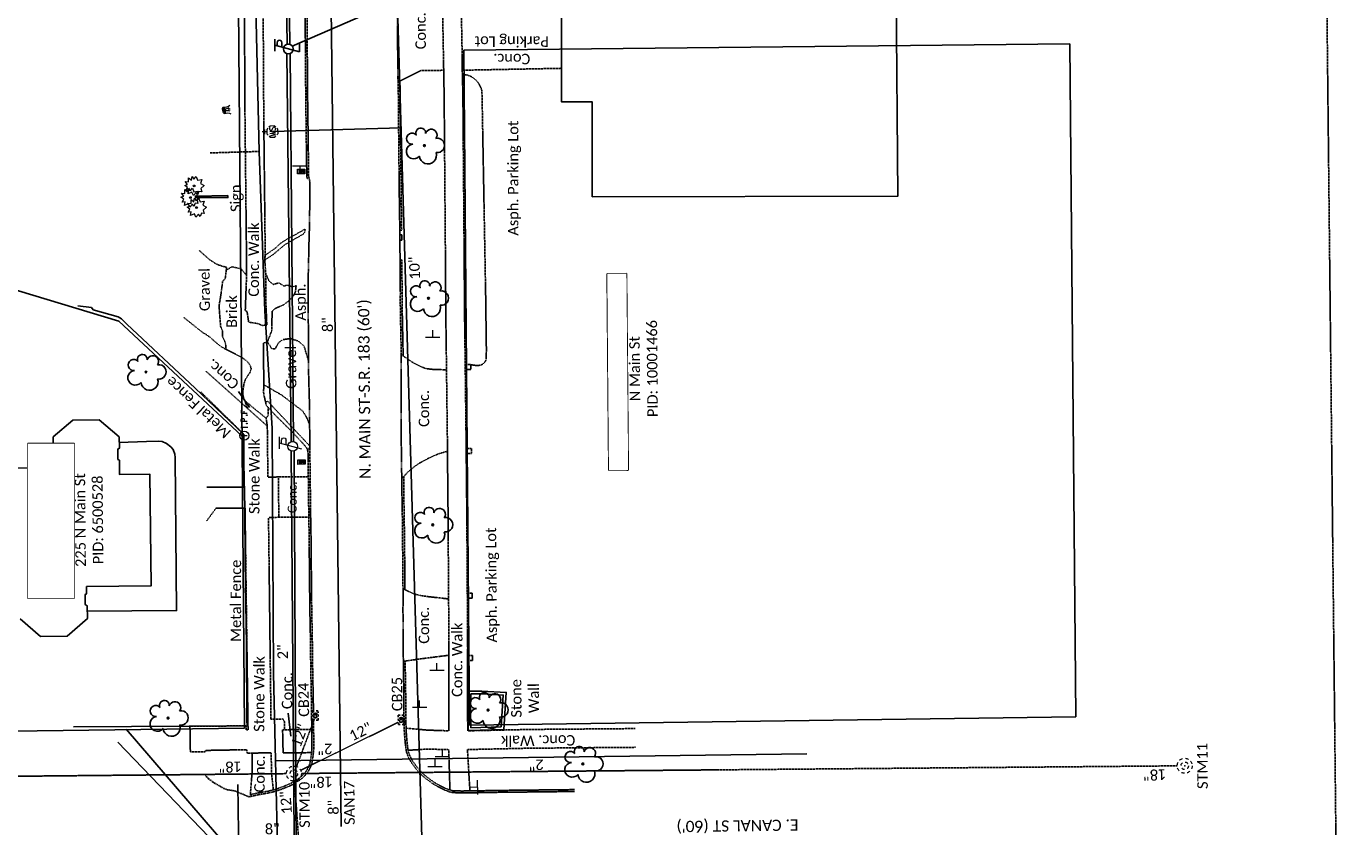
# Model space of a CAD drawing. Header units: feet. Extents: x 2296871 to 2305194, y 360020 to 364238.
# Tile 11 of 55: x 2301716 to 2302068, y 361373 to 361587. Entities that reach past the tile are written whole.
import ezdxf
from ezdxf.enums import TextEntityAlignment as Align

# ---------------------------------------------------------------- set-up
doc = ezdxf.new("R2010")
doc.units = ezdxf.units.FT
doc.header["$MEASUREMENT"] = 0
doc.set_wipeout_variables(frame=1)
for name, pattern in [('2', [0.1, 0.06, -0.04]), ('DGN Style 2', [0.017105, 0.010263, -0.006842]), ('drainage01', [1.6, 0.85, -0.75]), ('fenceex', [0]), ('gasex', [0]), ('OhDOT_USTN1', [0.055, 0.014, -0.041]), ('OhDOT_USTN2', [0.11, 0.069, -0.041]), ('OhDOT_USTN3', [0.22, 0.165, -0.055]), ('OhDOT_USTN5', [0.11, 0.055, -0.055]), ('ohelecex', [0]), ('ohteleex', [0]), ('rowex', [0]), ('sanex', [0]), ('waterex', [0])]:
    doc.linetypes.add(name, pattern=pattern)
for name, color, linetype in [('BD_X_Building', 231, 'Continuous'), ('BD_X_Porch_or_Deck', 7, 'Continuous'), ('CM_X_Wall', 254, 'Continuous'), ('DR_X_Cells', 121, 'Continuous'), ('DR_X_Storm_Sewer', 151, 'OhDOT_USTN5'), ('DR_X_Text', 7, 'Continuous'), ('DV_X_Property_Line', 7, 'Continuous'), ('DV_X_Section_VMS_Line', 6, 'OhDOT_USTN2'), ('LT_X_Foundation', 7, 'OhDOT_USTN1'), ('PV_X_Curb', 120, 'OhDOT_USTN1'), ('PV_X_Driveway', 7, 'OhDOT_USTN5'), ('PV_X_EOP', 7, 'OhDOT_USTN3'), ('PV_X_Parking_Lot', 7, 'OhDOT_USTN5'), ('PV_X_Text', 7, 'Continuous'), ('PV_X_Walk', 120, 'OhDOT_USTN5'), ('RD_X_Cells', 7, 'Continuous'), ('RD_X_Fence', 230, 'fenceex'), ('RD_X_Text', 7, 'Continuous'), ('RW_X_Fee_RW', 6, 'rowex'), ('RW_X_Text', 7, 'Continuous'), ('SN_X_Private', 40, 'Continuous'), ('SN_X_Public', 3, 'Continuous'), ('SN_X_Text', 7, 'Continuous'), ('SV_X_Mon_Cells_Found', 7, 'Continuous'), ('SV_X_Text_Name', 7, 'Continuous'), ('SV_X_Text_Name_MASK', 7, 'Continuous'), ('TX_X_20', 7, 'Continuous'), ('UT_X_Electric_Cells', 1, 'Continuous'), ('UT_X_Gas', 2, 'gasex'), ('UT_X_Gas_Service_Line', 2, '2'), ('UT_X_Gas_Text', 7, 'Continuous'), ('UT_X_Overhead_Electric', 1, 'ohelecex'), ('UT_X_Overhead_Telecom', 30, 'ohteleex'), ('UT_X_Sanitary_Line', 3, 'sanex'), ('UT_X_Sanitary_Text', 7, 'Continuous'), ('UT_X_Water', 133, 'waterex'), ('UT_X_Water_Cells', 131, 'Continuous'), ('UT_X_Water_Text', 7, 'Continuous'), ('VG_X_Cells', 3, 'Continuous')]:
    doc.layers.add(name, color=color, linetype=linetype)
doc.layers.add('STONE', color=253, linetype='DGN Style 2', lineweight=13)
doc.styles.add('Simplex Normal (0.14)', font='calibri.ttf', dxfattribs={"height": 0.14})
doc.styles.add('Straight Normal (0.14) Font 30', font='calibri.ttf', dxfattribs={"height": 0.14})
doc.styles.add('Straight-Normal', font='calibri.ttf', dxfattribs={"height": 0.14})

# ---------------------------------------------------------------- blocks, each defined once
blk = doc.blocks.new('GCB-X')
at = {"layer": 'DR_X_Cells', "color": 121, "linetype": 'Continuous'}
for p, q in [((-0.062, 0.037), (-0.037, 0.037)), ((-0.062, 0.012), (-0.062, 0.037)), ((-0.012, 0.037), (0.012, 0.037)), ((0.023, 0.019), (0.007, 0.019)), ((0.007, 0.019), (0.007, -0.02)), ((0.007, 0.001), (0.024, 0.001)), ((0.037, 0.037), (0.062, 0.037)), ((0.062, 0.012), (0.062, 0.037)), ((-0.062, -0.037), (-0.062, -0.012)), ((-0.062, -0.037), (-0.037, -0.037)), ((-0.012, -0.037), (0.012, -0.037)), ((0.007, -0.02), (0.024, -0.02)), ((0.037, -0.037), (0.062, -0.037)), ((0.062, -0.037), (0.062, -0.012))]:
    blk.add_line(p, q, dxfattribs=at)
at = {"layer": 'DR_X_Cells', "color": 121, "linetype": 'Continuous', "extrusion": (0, 0, -1)}
for centre, radius, start, end in [((-0.014, 0), 0.0458, 344.8107, 15.1893), ((0.018, 0.007), 0.0127, 21.5603, 158.4397), ((-0.02, 0.01), 0.00986, 106.9987, 243.1793), ((-0.02, -0.01), 0.0117, 112.0547, 247.9453)]:
    blk.add_arc(centre, radius, start, end, dxfattribs=at)
at = {"layer": 'DR_X_Cells', "color": 121, "linetype": 'Continuous'}
blk.add_arc((-0.018, -0.007), 0.0127, 201.5603, 338.4397, dxfattribs=at)
blk = doc.blocks.new('ODOT STORM CATCH BASIN SQUARE')
blk.add_blockref('GCB-X', (0, 0))
blk = doc.blocks.new('ODOT STORM MANHOLE')
at = {"layer": 'DR_X_Cells', "color": 151, "linetype": 'drainage01', "lineweight": 0, "ltscale": 0.05}
for radius in [0.1, 0.05]:
    blk.add_circle((0, 0), radius, dxfattribs=at)
at = {"layer": 'DR_X_Cells', "color": 151, "linetype": 'Continuous', "lineweight": 0}
blk.add_point((0, 0), dxfattribs=at)
blk = doc.blocks.new('TREE')
at = {"linetype": 'Continuous'}
blk.add_circle((0, 0), 0.012, dxfattribs=at)
for centre, radius, start, end in [((-0.049, 0.168), 0.0658, 354.0047, 205.9741), ((0.091, 0.141), 0.0776, 323.83, 165.0376), ((-0.143, -0.077), 0.0987, 96.1722, 320.5737), ((-0.165, 0.093), 0.0735, 39.0625, 279.5412), ((0.173, 0.002), 0.0957, 259.1453, 101.4596), ((0.047, -0.13), 0.114, 184.9476, 19.4572)]:
    blk.add_arc(centre, radius, start, end, dxfattribs=at)
blk = doc.blocks.new('SGN1P_anno')
at = {"layer": 'SN_X_Public', "color": 3, "linetype": 'Continuous', "lineweight": 0}
for p, q in [((0, 0), (-0.96, 0)), ((0, 0.96), (0, -0.96))]:
    blk.add_line(p, q, dxfattribs=at)
blk = doc.blocks.new('SHRUB')
at = {"layer": 'VG_X_Cells', "color": 3, "linetype": 'Continuous', "lineweight": 0, "flags": 128}
blk.add_lwpolyline([(-0.004, 0.09), (0.026, 0.127), (0.047, 0.075), (0.101, 0.084), (0.084, 0.033), (0.132, 0.003), (0.089, -0.034), (0.101, -0.079), (0.064, -0.076), (0.047, -0.121), (0.026, -0.087), (-0.008, -0.128), (-0.029, -0.083), (-0.08, -0.105), (-0.071, -0.058), (-0.111, -0.062), (-0.088, -0.022), (-0.126, 0.006), (-0.089, 0.019), (-0.119, 0.059), (-0.073, 0.054), (-0.074, 0.106), (-0.037, 0.077), (-0.026, 0.127), (-0.004, 0.09)], dxfattribs=at)
at = {"layer": 'VG_X_Cells', "color": 3, "linetype": 'Continuous', "lineweight": 0}
blk.add_circle((0, 0), 0.0115, dxfattribs=at)
blk = doc.blocks.new('WSS')
at = {"layer": 'UT_X_Water_Cells', "color": 133, "linetype": 'Continuous', "lineweight": 0}
for p, q in [((0.032, 0.106), (-0.032, 0.106)), ((0, 0.074), (0, 0.138)), ((0.02, 0.008), (0.055, -0.01))]:
    blk.add_line(p, q, dxfattribs=at)
at = {"layer": 'UT_X_Water_Cells', "color": 133, "linetype": 'Continuous', "lineweight": 0, "flags": 128}
for points in [[(-0.059, 0.045), (-0.074, 0.03), (-0.074, -0.03), (-0.059, -0.045)], [(-0.055, 0.035), (-0.041, -0.041), (-0.027, 0.035), (-0.013, -0.041), (0.001, 0.035)], [(0.045, 0.059), (0.03, 0.074), (-0.03, 0.074), (-0.045, 0.059)], [(0.059, -0.045), (0.074, -0.03), (0.074, 0.03), (0.059, 0.045)], [(-0.045, -0.059), (-0.03, -0.074), (0.03, -0.074), (0.045, -0.059)]]:
    blk.add_lwpolyline(points, dxfattribs=at)
at = {"layer": 'UT_X_Water_Cells', "color": 133, "linetype": 'Continuous', "lineweight": 0, "extrusion": (0, 0, -1)}
for centre, radius, start, end in [((-0.028, 0.02), 0.0135, 303.6324, 53.7413), ((-0.039, -0.005), 0.04, 61.3463, 118.6537), ((-0.037, -0.009), 0.0316, 235.6037, 316.3305), ((-0.044, -0.022), 0.017, 132.0642, 228.5117)]:
    blk.add_arc(centre, radius, start, end, dxfattribs=at)
blk = doc.blocks.new('ODOT MISC MAILBOX')
at = {"color": 230, "linetype": 'Continuous', "lineweight": 13, "flags": 128}
blk.add_lwpolyline([(-0.1, 0.061), (0.1, 0.061), (0.1, -0.061), (-0.1, -0.061), (-0.1, 0.061)], close=True, dxfattribs=at)
for points in [[(-0.065, -0.04), (-0.065, 0.04), (-0.036, -0.04), (-0.008, 0.04), (-0.008, -0.04)], [(0.051, 0.003), (0.054, 0.007), (0.056, 0.009), (0.057, 0.01), (0.058, 0.012), (0.059, 0.014), (0.06, 0.016), (0.061, 0.02), (0.061, 0.022), (0.061, 0.025), (0.061, 0.029), (0.059, 0.032), (0.057, 0.034), (0.054, 0.037), (0.052, 0.038), (0.05, 0.039), (0.047, 0.04), (0.016, 0.04), (0.016, -0.04), (0.051, -0.04), (0.055, -0.037), (0.059, -0.034), (0.062, -0.029), (0.064, -0.024), (0.065, -0.018), (0.065, -0.014), (0.064, -0.01), (0.061, -0.005), (0.058, -0.001), (0.051, 0.003), (0.016, 0.003)]]:
    blk.add_lwpolyline(points, dxfattribs=at)
at = {"color": 230, "linetype": 'Continuous', "lineweight": 30}
blk.add_point((0, 0), dxfattribs=at)
blk = doc.blocks.new('STUMP')
at = {"layer": 'VG_X_Cells', "color": 30, "linetype": 'Continuous', "lineweight": 0, "extrusion": (0, 0, -1)}
for centre, radius, start, end in [((0.292, -0.017), 0.2, 159.0731, 208.4662), ((0.276, 0.001), 0.253, 176.4519, 199.2062)]:
    blk.add_arc(centre, radius, start, end, dxfattribs=at)
at = {"layer": 'VG_X_Cells', "color": 30, "linetype": 'Continuous', "lineweight": 0}
for centre, radius, start, end in [((0.325, 0.103), 0.316, 194.9653, 212.1216), ((0.28, 0.057), 0.215, 171.4106, 219.9194), ((0.195, -0.04), 0.182, 178.7926, 197.1224)]:
    blk.add_arc(centre, radius, start, end, dxfattribs=at)
for major_axis in [(0.0868, 0.0187), (0.0651, 0.0141), (0.0488, 0.0105), (0.0275, 0.0059), (0.0154, 0.0033)]:
    blk.add_ellipse((-0.019, 0.076), major_axis=major_axis, ratio=0.36865, dxfattribs=at)
blk = doc.blocks.new('IPID')
at = {"layer": 'SV_X_Mon_Cells_Found', "color": 2, "linetype": 'Continuous', "lineweight": 0}
blk.add_line((0, 0.006), (0, -0.038), dxfattribs=at)
at = {"layer": 'SV_X_Mon_Cells_Found', "color": 2, "linetype": 'Continuous', "lineweight": 0, "flags": 128}
for points in [[(0.102, 0.04), (0.119, 0.04)], [(0.11, -0.04), (0.11, 0.04)], [(0.189, -0.04), (0.189, 0.04), (0.215, 0.04), (0.218, 0.039), (0.222, 0.038), (0.223, 0.037), (0.225, 0.036), (0.227, 0.032), (0.229, 0.029), (0.23, 0.024), (0.23, 0.017), (0.229, 0.014), (0.228, 0.01), (0.226, 0.006), (0.224, 0.004), (0.222, 0.003), (0.219, 0.002), (0.215, 0.001), (0.189, 0.001)], [(0.339, 0.04), (0.301, 0.04), (0.301, -0.04)], [(0.301, 0.001), (0.328, 0.001)], [(0.102, -0.04), (0.119, -0.04)], [(0.158, -0.029), (0.161, -0.029), (0.163, -0.031), (0.164, -0.033), (0.164, -0.036), (0.163, -0.039), (0.161, -0.04), (0.158, -0.04), (0.157, -0.039), (0.155, -0.036), (0.155, -0.033), (0.157, -0.031), (0.158, -0.029)], [(0.271, -0.029), (0.273, -0.029), (0.275, -0.031), (0.277, -0.033), (0.277, -0.036), (0.275, -0.039), (0.273, -0.04), (0.271, -0.04), (0.269, -0.039), (0.267, -0.036), (0.267, -0.033), (0.269, -0.031), (0.271, -0.029)], [(0.378, -0.029), (0.381, -0.029), (0.383, -0.031), (0.384, -0.033), (0.384, -0.036), (0.383, -0.039), (0.381, -0.04), (0.378, -0.04), (0.377, -0.039), (0.375, -0.036), (0.375, -0.033), (0.377, -0.031), (0.378, -0.029)]]:
    blk.add_lwpolyline(points, dxfattribs=at)
at = {"layer": 'SV_X_Mon_Cells_Found', "color": 2, "linetype": 'Continuous', "lineweight": 0}
for centre, radius in [((0, 0), 0.06), ((0, 0.033), 0.008)]:
    blk.add_circle(centre, radius, dxfattribs=at)
blk = doc.blocks.new('ODOT Elec Tele Pole')
at = {"layer": 'UT_X_Electric_Cells', "linetype": 'Continuous', "lineweight": 13}
for p, q in [((0.128, 0.18), (-0.032, 0.18)), ((0.048, 0.18), (-0.032, -0.12)), ((0.023, 0.086), (0.083, 0.086)), ((0.04, 0.15), (0.083, 0.15))]:
    blk.add_line(p, q, dxfattribs=at)
at = {"layer": 'UT_X_Electric_Cells', "linetype": 'Continuous', "lineweight": 0}
blk.add_circle((0, 0), 0.065, dxfattribs=at)
at = {"layer": 'UT_X_Electric_Cells', "linetype": 'Continuous', "lineweight": 13, "extrusion": (0, 0, -1)}
blk.add_arc((-0.083, 0.118), 0.0319, 88.8767, 271.1233, dxfattribs=at)
blk = doc.blocks.new('TLPW')
at = {"linetype": 'Continuous'}
for p, q in [((0.048, 0.18), (-0.04, -0.15)), ((0.128, 0.18), (-0.032, 0.18)), ((0.023, 0.086), (0.083, 0.086)), ((0.04, 0.15), (0.083, 0.15)), ((0.08, -0.15), (-0.04, -0.15))]:
    blk.add_line(p, q, dxfattribs=at)
blk.add_circle((0, 0), 0.065, dxfattribs=at)
at = {"linetype": 'Continuous', "extrusion": (0, 0, -1)}
blk.add_arc((-0.083, 0.118), 0.0319, 88.8767, 271.1233, dxfattribs=at)
blk = doc.blocks.new('ODOT ELEC TELE LIGHT POLE')
blk.add_blockref('TLPW', (0, 0))

msp = doc.modelspace()

# ---------------------------------------------------------------- linework, layer by layer
at = {"layer": 'BD_X_Building', "flags": 128}
for points in [[(2301859.04, 361594.62), (2301859.11, 361566.63), (2301867.22, 361566.65), (2301867.28, 361541.3), (2301948.77, 361541.51), (2301948.34, 361595.95)], [(2301697.15, 361468.92), (2301723.57, 361469.03), (2301723.53, 361477.25), (2301723.53, 361477.25), (2301728.76, 361481.7), (2301735.79, 361481.81), (2301741.14, 361477.26), (2301741.17, 361474.21), (2301740.75, 361473.99), (2301740.79, 361471.23), (2301741.21, 361471.02), (2301741.25, 361467.21), (2301749.32, 361467.3), (2301749.64, 361437.49), (2301732.44, 361437.3), (2301732.45, 361435.4), (2301732.07, 361435.24), (2301732.08, 361432.53), (2301732.58, 361432.19), (2301732.65, 361428.77), (2301727.27, 361424.05), (2301720.19, 361424), (2301714.76, 361428.7)]]:
    msp.add_lwpolyline(points, dxfattribs=at)
at = {"layer": 'BD_X_Porch_or_Deck'}
msp.add_lwpolyline([(2301732.61, 361430.73), (2301756.44, 361430.93), (2301756.08, 361471.79), (2301755.98, 361472.63), (2301755.55, 361473.85), (2301754.91, 361474.56), (2301753.73, 361475.46), (2301752.59, 361476.01), (2301751.58, 361476.07), (2301748.42, 361475.98), (2301741.15, 361475.74)], dxfattribs=at)
at = {"layer": 'CM_X_Wall', "flags": 128}
msp.add_lwpolyline([(2301834.14, 361409.45), (2301834.05, 361404.33), (2301834.2, 361398.9), (2301843.65, 361399.18), (2301844.33, 361409.09), (2301837.82, 361409.46), (2301834.14, 361409.45)], dxfattribs=at)
msp.add_lwpolyline([(2301834.88, 361408.7), (2301834.8, 361404.34), (2301834.93, 361399.68), (2301842.95, 361399.91), (2301843.53, 361408.39), (2301837.8, 361408.71)], close=True, dxfattribs=at)
at = {"layer": 'DR_X_Storm_Sewer', "flags": 128}
for points in [[(2301788.42, 361389.31), (2301793.19, 361402.04)], [(2301789.52, 361388.32), (2301815.51, 361401.11)], [(2301507.53, 361384.72), (2301785.72, 361387.42)], [(2302023.25, 361389.5), (2301789.72, 361387.46)], [(2301791.07, 361340.43), (2301787.87, 361385.45)]]:
    msp.add_lwpolyline(points, dxfattribs=at)
at = {"layer": 'DV_X_Property_Line', "flags": 128}
for points in [[(2301741.04, 361508.16), (2301706.57, 361518.56)], [(2301773.92, 361477.44), (2301741.04, 361508.16)]]:
    msp.add_lwpolyline(points, dxfattribs=at)
at = {"layer": 'DV_X_Section_VMS_Line', "flags": 128}
msp.add_lwpolyline([(2302054.07, 362432.99), (2302068.15, 361131.25)], dxfattribs=at)
at = {"layer": 'LT_X_Foundation'}
for points in [[(2301833.54, 361495.27), (2301833.54, 361496.59), (2301834.86, 361496.59), (2301834.86, 361495.27), (2301833.54, 361495.27)], [(2301833.68, 361472.82), (2301833.68, 361474.2), (2301835.07, 361474.2), (2301835.07, 361472.82), (2301833.68, 361472.82)], [(2301833.99, 361434.23), (2301833.99, 361435.57), (2301835.26, 361435.57), (2301835.26, 361434.22), (2301833.99, 361434.23)], [(2301834.05, 361418.9), (2301835.38, 361418.9), (2301835.38, 361417.56), (2301834.05, 361417.56), (2301834.05, 361418.9)]]:
    msp.add_lwpolyline(points, dxfattribs=at)
at = {"layer": 'PV_X_Curb', "flags": 128}
for points in [[(2301789.04, 361839.74), (2301789.15, 361830), (2301789.25, 361820.07), (2301789.23, 361810.07), (2301789.23, 361809.87), (2301789.31, 361799.88), (2301789.36, 361789.89), (2301789.42, 361781.34), (2301789.57, 361771.35), (2301789.71, 361761.35), (2301789.75, 361758.5), (2301789.87, 361748.51), (2301789.96, 361738.52), (2301789.98, 361735.62), (2301790.04, 361725.63), (2301790.11, 361711.73), (2301790.17, 361701.74), (2301790.27, 361691.75), (2301790.37, 361686.32), (2301790.5, 361676.32), (2301790.54, 361671.57), (2301790.61, 361661.58), (2301790.72, 361651.58), (2301790.76, 361641.59), (2301790.85, 361636.71), (2301790.96, 361628.17), (2301790.99, 361618.18), (2301791.02, 361608.19), (2301791.23, 361588.2), (2301791.37, 361568.21), (2301791.4, 361565.69), (2301791.5, 361558.36), (2301791.51, 361556.27), (2301791.54, 361555.03), (2301791.65, 361546.91), (2301791.77, 361546.27), (2301791.27, 361546.19), (2301791.15, 361546.87), (2301791.04, 361555.02), (2301791.01, 361556.26), (2301791, 361558.35), (2301790.9, 361565.68), (2301790.87, 361568.21), (2301790.73, 361588.2), (2301790.52, 361608.18), (2301790.49, 361618.18), (2301790.46, 361628.17), (2301790.35, 361636.7), (2301790.26, 361641.59), (2301790.22, 361651.58), (2301790.11, 361661.57), (2301790.04, 361671.57), (2301790, 361676.32), (2301789.87, 361686.31), (2301789.77, 361691.74), (2301789.67, 361701.74), (2301789.61, 361711.73), (2301789.54, 361725.63), (2301789.48, 361735.62), (2301789.46, 361738.51), (2301789.37, 361748.51), (2301789.25, 361758.5), (2301789.21, 361761.35), (2301789.07, 361771.34), (2301788.92, 361781.33), (2301788.86, 361789.89), (2301788.81, 361799.88), (2301788.73, 361809.87), (2301788.73, 361810.07), (2301788.75, 361820.06), (2301788.65, 361829.99), (2301788.42, 361849.98), (2301788.41, 361850.84), (2301788.34, 361860.83), (2301788.3, 361870.82), (2301788.21, 361877.11), (2301788.14, 361886.66), (2301788.09, 361891.23), (2301788.05, 361898.84), (2301787.93, 361908.5), (2301787.85, 361918.16), (2301787.85, 361922.57), (2301787.76, 361932.23), (2301787.75, 361939.17), (2301787.62, 361948.83), (2301787.44, 361968.15), (2301787.35, 361977.81), (2301787.32, 361987.47), (2301787.3, 361989.83), (2301787.24, 361999.49), (2301787.25, 362009.15), (2301787.22, 362016.34), (2301787.16, 362018.97), (2301787.16, 362019.42), (2301787.1, 362019.8), (2301786.97, 362020.11), (2301786.88, 362020.35), (2301786.71, 362020.56), (2301786.43, 362020.85), (2301785.33, 362021.77), (2301784.52, 362022.33), (2301784.05, 362022.64), (2301783.57, 362022.89), (2301783.22, 362023.03), (2301782.58, 362023.17), (2301781.25, 362023.35), (2301779.52, 362023.38), (2301778.77, 362023.4), (2301778.02, 362023.37), (2301777.26, 362023.34), (2301776.5, 362023.28), (2301776.15, 362023.28)], [(2301815.98, 361572.22), (2301816.07, 361568.21), (2301816.08, 361564.94), (2301816.21, 361552.4), (2301816.3, 361544.6), (2301816.33, 361540.82), (2301816.41, 361535.33), (2301816.46, 361532.41), (2301815.96, 361532.4), (2301815.91, 361535.32), (2301815.83, 361540.81), (2301815.8, 361544.59), (2301815.71, 361552.39), (2301815.58, 361564.93), (2301815.57, 361568.21), (2301815.49, 361571.97)], [(2301816.31, 361499.22), (2301816.32, 361500.4), (2301816.11, 361510.4), (2301816.08, 361513.85), (2301816.1, 361515.71), (2301816.04, 361518.75), (2301816.02, 361523.85), (2301816.02, 361524.51), (2301816.52, 361524.51), (2301816.52, 361523.85), (2301816.54, 361518.76), (2301816.6, 361515.71), (2301816.58, 361513.85), (2301816.61, 361510.41), (2301816.82, 361500.41), (2301816.81, 361498.87)], [(2301792.93, 361403.79), (2301792.91, 361405.46), (2301792.72, 361415.46), (2301792.7, 361416.41), (2301792.65, 361420.59), (2301792.62, 361423.82), (2301792.55, 361427.07), (2301792.47, 361431.43), (2301792.44, 361433.52), (2301792.39, 361438.98), (2301792.29, 361448.98), (2301792.28, 361450.58), (2301792.26, 361452.25), (2301792.17, 361456.49), (2301792.17, 361457.21), (2301792.08, 361464.83), (2301792.05, 361467.21), (2301791.96, 361474.18), (2301791.46, 361474.18), (2301791.55, 361467.2), (2301791.58, 361464.83), (2301791.67, 361457.21), (2301791.67, 361456.48), (2301791.76, 361452.24), (2301791.78, 361450.58), (2301791.79, 361448.97), (2301791.89, 361438.97), (2301791.94, 361433.51), (2301791.97, 361431.42), (2301792.05, 361427.06), (2301792.12, 361423.81), (2301792.15, 361420.58), (2301792.2, 361416.41), (2301792.22, 361415.45), (2301792.41, 361405.46), (2301792.45, 361401.77), (2301792.52, 361394.66), (2301792.49, 361393.74), (2301792.27, 361391.83), (2301792.03, 361390.31), (2301791.68, 361389.32), (2301791.24, 361388.47), (2301790.69, 361387.66), (2301789.98, 361386.91), (2301789.08, 361386.18), (2301787.02, 361384.89), (2301785.04, 361384.03), (2301782.93, 361383.26), (2301781.12, 361382.79), (2301781.05, 361382.78), (2301777.87, 361382.23), (2301776.06, 361381.79), (2301776.18, 361381.31), (2301777.97, 361381.74), (2301781.14, 361382.29), (2301781.23, 361382.3), (2301783.08, 361382.78), (2301785.23, 361383.56), (2301787.26, 361384.44), (2301789.37, 361385.77), (2301790.32, 361386.54), (2301791.08, 361387.35), (2301791.67, 361388.21), (2301792.14, 361389.12), (2301792.52, 361390.19), (2301792.77, 361391.76), (2301792.99, 361393.7), (2301793.02, 361394.65), (2301792.95, 361401.77), (2301792.95, 361402.04)], [(2301816.81, 361436.73), (2301816.76, 361445.01), (2301816.67, 361448.63), (2301816.66, 361454.35), (2301816.56, 361459.86), (2301816.55, 361460.07), (2301816.5, 361466.14)], [(2301817.31, 361436.49), (2301817.26, 361445.02), (2301817.17, 361448.64), (2301817.16, 361454.35), (2301817.06, 361459.87), (2301817.05, 361460.08), (2301816.99, 361466.41), (2301816.99, 361466.66)], [(2301862.52, 361382.66), (2301852.52, 361382.55), (2301842.53, 361382.44), (2301835.05, 361382.32), (2301834.03, 361382.31), (2301833.76, 361382.3), (2301832.41, 361382.28), (2301829.85, 361382.38), (2301829.36, 361382.5), (2301828.64, 361382.77), (2301827.6, 361383.18), (2301826, 361384), (2301824.52, 361384.89), (2301822.73, 361386.24), (2301821.69, 361387.14), (2301820.89, 361387.97), (2301820.06, 361388.97), (2301819.6, 361389.61), (2301818.89, 361390.59), (2301818.2, 361391.85), (2301817.71, 361393.28), (2301817.4, 361395.61), (2301817.14, 361398.8), (2301817.09, 361400.92), (2301817, 361410.89), (2301816.92, 361415.03), (2301816.9, 361417.36)], [(2301862.52, 361383.16), (2301852.52, 361383.05), (2301842.52, 361382.94), (2301835.05, 361382.82), (2301834.02, 361382.81), (2301833.74, 361382.8), (2301832.41, 361382.78), (2301829.92, 361382.88), (2301829.51, 361382.98), (2301828.82, 361383.23), (2301827.8, 361383.63), (2301826.25, 361384.43), (2301824.8, 361385.31), (2301823.05, 361386.63), (2301822.04, 361387.51), (2301821.27, 361388.3), (2301820.46, 361389.27), (2301820, 361389.91), (2301819.31, 361390.86), (2301818.66, 361392.05), (2301818.2, 361393.39), (2301817.9, 361395.66), (2301817.64, 361398.83), (2301817.59, 361400.93), (2301817.5, 361410.9), (2301817.42, 361415.04), (2301817.4, 361417.44)]]:
    msp.add_lwpolyline(points, dxfattribs=at)
msp.add_lwpolyline([(2301816.48, 361531.18), (2301816.48, 361530.58), (2301816.48, 361529.74), (2301815.98, 361529.74), (2301815.98, 361530.58), (2301815.98, 361531.18), (2301816.48, 361531.18)], close=True, dxfattribs=at)
at = {"layer": 'PV_X_Driveway', "flags": 128}
for points in [[(2301815.49, 361571.97), (2301821.56, 361574.97), (2301827.66, 361575.05)], [(2301762.46, 361526.98), (2301765.15, 361524.58), (2301767.07, 361523.35), (2301768.6, 361522.8), (2301769.78, 361522.49), (2301769.4, 361519.47), (2301768.72, 361518.78), (2301768.23, 361515.01), (2301767.76, 361512.26), (2301767.86, 361510.78), (2301768.13, 361507.25), (2301768.17, 361506.67), (2301768.71, 361505.48), (2301768.67, 361503.97), (2301769.34, 361502.64), (2301769.52, 361501.87), (2301769.64, 361500.59), (2301768.14, 361501.44), (2301766.74, 361502.61), (2301765.35, 361503.87), (2301763.24, 361505.22), (2301758.27, 361509.18)], [(2301780.66, 361502.62), (2301781.81, 361500.8), (2301782.7, 361500.72), (2301783.59, 361502.36), (2301784.73, 361503.18), (2301786.77, 361503.49), (2301788.88, 361502.81), (2301790.44, 361501.45), (2301791.61, 361497.52)], [(2301816.31, 361499.22), (2301818.98, 361497.37), (2301820.92, 361496.32), (2301821.85, 361495.88), (2301822.66, 361495.57), (2301823.26, 361495.43), (2301824.78, 361495.26), (2301828.41, 361495.15)], [(2301779.71, 361491.14), (2301784.46, 361488.42), (2301790.01, 361484.18), (2301790.99, 361482.69), (2301791.91, 361480.54)], [(2301816.5, 361466.14), (2301818.36, 361468.13), (2301819.59, 361469.14), (2301821, 361470.13), (2301823.38, 361471.43), (2301825.07, 361472.23), (2301826.3, 361472.74), (2301827.85, 361473.19), (2301828.66, 361473.42)], [(2301816.81, 361436.73), (2301819.87, 361435.3), (2301821.75, 361434.88), (2301823.99, 361434.58), (2301826.71, 361434.29), (2301828.94, 361434.03)], [(2301816.9, 361417.36), (2301818.95, 361417.68), (2301821.85, 361418.09), (2301827.12, 361418.76), (2301829.01, 361419)]]:
    msp.add_lwpolyline(points, dxfattribs=at)
at = {"layer": 'PV_X_EOP'}
for p, q in [((2301815.98, 361531.18), (2301815.96, 361532.4)), ((2301816.02, 361524.51), (2301815.98, 361529.74))]:
    msp.add_line(p, q, dxfattribs=at)
at = {"layer": 'PV_X_EOP', "flags": 128}
for points in [[(2301815.2, 361599.94), (2301815.45, 361573.4), (2301815.49, 361572.02), (2301815.49, 361571.97)], [(2301791.96, 361474.18), (2301791.88, 361484.18), (2301791.87, 361485.97), (2301791.63, 361494.32), (2301791.58, 361504.31), (2301791.54, 361511.9), (2301791.55, 361520.63), (2301791.75, 361529.58), (2301791.9, 361534.33), (2301791.93, 361539.61), (2301791.95, 361543.51), (2301791.96, 361545.39), (2301791.77, 361546.27)], [(2301816.5, 361466.14), (2301816.4, 361469.27), (2301816.33, 361479.27), (2301816.31, 361486.54), (2301816.29, 361496.54), (2301816.31, 361499.22)], [(2301816.9, 361417.36), (2301816.87, 361422.52), (2301816.87, 361422.73), (2301816.8, 361430.79), (2301816.82, 361435.03), (2301816.81, 361436.73)], [(2301764.14, 361386.91), (2301765.17, 361385.87), (2301766.41, 361384.99), (2301769.13, 361383.42), (2301769.95, 361383.13), (2301772.11, 361382.78), (2301774.74, 361381.64), (2301775.58, 361381.28), (2301775.72, 361381.22), (2301776.18, 361381.31)]]:
    msp.add_lwpolyline(points, dxfattribs=at)
at = {"layer": 'PV_X_Parking_Lot', "flags": 128}
for points in [[(2301832.61, 361575.07), (2301842.58, 361575.26), (2301859.09, 361575.58)], [(2301834.86, 361496.53), (2301836.08, 361496.32), (2301836.98, 361496.3), (2301837.61, 361496.44), (2301838.15, 361496.73), (2301838.76, 361497.36), (2301838.96, 361497.97), (2301839.04, 361500.32), (2301838.85, 361514.92), (2301837.89, 361568.18), (2301837.84, 361569.65), (2301837.52, 361570.54), (2301836.97, 361571.63), (2301836.21, 361572.45), (2301835.27, 361573.23), (2301834.39, 361573.65), (2301833.63, 361573.84), (2301832.64, 361573.84)]]:
    msp.add_lwpolyline(points, dxfattribs=at)
at = {"layer": 'PV_X_Text'}
for points in [[(2301772.98, 361489.33), (2301775.89, 361485.09)], [(2301786.16, 361403.54), (2301786.88, 361397.39)]]:
    msp.add_lwpolyline(points, dxfattribs=at)
at = {"layer": 'PV_X_Walk', "flags": 128}
for points in [[(2301780.24, 361520.25), (2301779.92, 361524.91), (2301780.07, 361525.75), (2301779.89, 361542.98), (2301779.78, 361552.98), (2301779.68, 361561.91), (2301779.63, 361571.89), (2301779.57, 361581.88), (2301779.52, 361591.88), (2301779.49, 361595.97), (2301779.35, 361605.98), (2301779.2, 361615.97), (2301779.05, 361625.96), (2301778.9, 361635.95), (2301778.76, 361645.95), (2301778.74, 361647), (2301778.64, 361656.98), (2301778.54, 361666.97), (2301778.45, 361676.96), (2301778.4, 361681.76), (2301778.32, 361691.74), (2301778.24, 361701.72), (2301778.16, 361711.71), (2301778.07, 361721.69), (2301777.99, 361731.78), (2301777.92, 361741.75), (2301777.84, 361751.73), (2301777.77, 361761.72), (2301777.69, 361771.7), (2301777.62, 361781.68), (2301777.54, 361791.67), (2301777.47, 361801.16), (2301777.42, 361811.14), (2301777.37, 361821.12), (2301777.32, 361831.11), (2301777.27, 361841.09), (2301777.25, 361846.18), (2301777.23, 361856.16), (2301777.22, 361866.14), (2301777.21, 361876.04), (2301777.17, 361886.03), (2301777.13, 361896.02), (2301777.09, 361906), (2301777.03, 361915.99), (2301776.97, 361925.97), (2301776.91, 361935.96), (2301776.86, 361945.94), (2301776.8, 361955.93), (2301776.77, 361960.96), (2301776.72, 361970.94), (2301776.67, 361980.94), (2301776.63, 361990.93), (2301776.6, 361995.77), (2301776.44, 362005.79), (2301776.27, 362015.79), (2301776.14, 362023.78), (2301771.16, 362023.62), (2301771.29, 362015.7), (2301771.45, 362005.71), (2301771.61, 361995.74), (2301771.63, 361990.91), (2301771.67, 361981.29), (2301764.39, 361981.41)], [(2301760.45, 361960.62), (2301771.1, 361960.89), (2301771.77, 361960.91), (2301771.8, 361955.9), (2301771.86, 361945.91), (2301771.91, 361935.93), (2301771.97, 361925.94), (2301772.03, 361915.96), (2301772.09, 361905.98), (2301772.13, 361896), (2301772.17, 361886.01), (2301772.21, 361876.04), (2301772.22, 361866.13), (2301772.23, 361856.15), (2301772.25, 361846.16), (2301772.27, 361841.06), (2301772.32, 361831.08), (2301772.37, 361821.1), (2301772.42, 361811.11), (2301772.47, 361801.13), (2301772.54, 361791.63), (2301772.62, 361781.65), (2301772.69, 361771.67), (2301772.77, 361761.68), (2301772.85, 361751.71), (2301772.92, 361741.73), (2301773, 361731.74), (2301773.08, 361721.67), (2301773.16, 361711.68), (2301773.24, 361701.69), (2301773.32, 361691.71), (2301773.4, 361681.71), (2301773.45, 361676.91), (2301773.55, 361666.92), (2301773.64, 361656.93), (2301773.74, 361646.93), (2301773.76, 361645.87), (2301773.9, 361635.88), (2301774.05, 361625.89), (2301774.2, 361615.9), (2301774.35, 361605.91), (2301774.49, 361595.94), (2301774.52, 361591.85), (2301774.57, 361581.86), (2301774.63, 361571.86), (2301774.68, 361561.85), (2301774.78, 361552.92), (2301774.89, 361542.93), (2301775.1, 361523.19), (2301775.1, 361520.37)], [(2301878.73, 361399.44), (2301868.73, 361399.36), (2301858.73, 361399.27), (2301850.56, 361399.21), (2301840.53, 361398.98), (2301834.09, 361398.84), (2301834, 361404.1), (2301834.03, 361414.1), (2301834.05, 361421.02), (2301833.99, 361431.04), (2301833.92, 361441.04), (2301833.86, 361451.04), (2301833.83, 361456.06), (2301833.73, 361466.07), (2301833.64, 361476.07), (2301833.61, 361478.39), (2301833.49, 361488.39), (2301833.37, 361498.39), (2301833.25, 361507.8), (2301833.17, 361517.79), (2301833.1, 361527.78), (2301833.02, 361537.78), (2301832.94, 361547.78), (2301832.86, 361557.78), (2301832.78, 361568.23), (2301832.61, 361575.07), (2301832.6, 361578.42), (2301832.46, 361585.5), (2301832.32, 361595.48), (2301832.18, 361605.47), (2301832.13, 361609.46), (2301832.02, 361619.43), (2301831.97, 361623.76), (2301833.47, 361623.76)], [(2301817.62, 361399.55), (2301823.24, 361399.03), (2301829.04, 361398.84), (2301829.01, 361404.11), (2301829.03, 361414.11), (2301829.05, 361421.03), (2301828.99, 361431.01), (2301828.92, 361441.01), (2301828.86, 361451.01), (2301828.83, 361456.03), (2301828.73, 361466.02), (2301828.64, 361476.02), (2301828.62, 361478.34), (2301828.49, 361488.33), (2301828.37, 361498.33), (2301828.25, 361507.74), (2301828.17, 361517.75), (2301828.1, 361527.75), (2301828.02, 361537.74), (2301827.94, 361547.74), (2301827.86, 361557.74), (2301827.78, 361568.19), (2301827.6, 361578.34), (2301827.47, 361585.41), (2301827.42, 361594.32), (2301827.42, 361594.32), (2301827.19, 361605.4), (2301827.13, 361609.39), (2301827.02, 361619.39), (2301827, 361621.35), (2301823.11, 361621.35), (2301818.51, 361621.4), (2301815.51, 361621.32)], [(2301780.32, 361482.23), (2301780.6, 361482.59), (2301780.82, 361482.99), (2301780.86, 361483.39), (2301780.83, 361484.59), (2301780.81, 361485.15), (2301780.81, 361485.19), (2301780.32, 361485.74), (2301780.11, 361486.81), (2301779.68, 361488.57), (2301779.6, 361489.65), (2301779.72, 361490.45), (2301779.58, 361500.45), (2301779.57, 361501.46), (2301779.65, 361502.28), (2301780.66, 361502.62), (2301781.01, 361503.52), (2301781.41, 361504.56), (2301781.81, 361505.59), (2301781.85, 361508.45), (2301781.96, 361510.78), (2301782.56, 361511.41), (2301784.99, 361512.52), (2301786.47, 361513.6), (2301787.53, 361514.79), (2301788.11, 361515.94), (2301788.32, 361517.62), (2301787.43, 361517.28), (2301785.89, 361517.74), (2301785.02, 361517.48), (2301783.71, 361518.35), (2301782.19, 361517.91), (2301781.12, 361518.8), (2301780.43, 361520.34), (2301780.24, 361520.25), (2301780.19, 361514.34), (2301780.31, 361511.55), (2301780.49, 361507.05), (2301779.32, 361507), (2301778, 361507.5), (2301775.65, 361507.86), (2301775.24, 361510.65), (2301774.75, 361510.92), (2301775.1, 361520.37), (2301773.59, 361522.08), (2301771.15, 361522.65), (2301769.68, 361521.69)], [(2301769.64, 361500.59), (2301773.72, 361498.52), (2301775.29, 361497.38), (2301776.1, 361496.26), (2301776.35, 361495.39), (2301775.94, 361494.37), (2301774.74, 361492.52), (2301774.38, 361491.29), (2301774.09, 361489.4), (2301774.09, 361488.63), (2301774.32, 361487.6), (2301774.76, 361486.82)], [(2301764.29, 361494.75), (2301771.75, 361488.09), (2301779.2, 361481.42), (2301780.62, 361480.16), (2301780.74, 361470.16), (2301780.78, 361466.53), (2301783.57, 361466.56), (2301783.69, 361456.56), (2301783.7, 361455.8), (2301780.94, 361455.77), (2301781.07, 361445.77), (2301781.19, 361435.77), (2301781.31, 361425.77), (2301781.43, 361415.77), (2301781.56, 361405.77), (2301781.6, 361401.96), (2301784.76, 361402), (2301785.18, 361401.4), (2301785.23, 361399.13)], [(2301764.49, 361463.8), (2301774.43, 361463.87), (2301774.36, 361473.87), (2301774.34, 361478), (2301767.2, 361485.01), (2301762.91, 361489.23)], [(2301780.62, 361480.16), (2301780.32, 361482.23), (2301776.91, 361484.99), (2301774.76, 361486.82), (2301775.02, 361485.18)], [(2301783.57, 361466.56), (2301791.56, 361466.56)], [(2301776.6, 361392.89), (2301775.22, 361392.87), (2301775.2, 361393.81), (2301765.21, 361393.63), (2301764.1, 361393.61), (2301764.1, 361393.28), (2301760.11, 361393.2), (2301760, 361400.06), (2301770, 361400.13), (2301775.03, 361400.16), (2301775.03, 361399.08), (2301775.49, 361399.08), (2301775.35, 361409.08), (2301775.22, 361419.08), (2301775.08, 361429.08), (2301774.97, 361436.94), (2301774.84, 361446.93), (2301774.7, 361456.93), (2301774.69, 361458.23), (2301766.96, 361458.23), (2301764.4, 361454.79)], [(2301783.7, 361455.8), (2301791.69, 361455.8)], [(2301792.47, 361399.24), (2301784.7, 361399.12), (2301784.84, 361392.94), (2301792.41, 361393.03)], [(2301829.32, 361383.05), (2301829.05, 361392.52), (2301828.99, 361393.81), (2301823.25, 361393.98), (2301818.16, 361393.64)], [(2301878.77, 361394.44), (2301868.77, 361394.36), (2301858.77, 361394.27), (2301850.6, 361394.21), (2301840.64, 361393.99), (2301833.99, 361393.84), (2301834.65, 361382.82)], [(2301776.1, 361381.8), (2301776.56, 361387.72), (2301776.6, 361392.89), (2301781.68, 361393), (2301781.72, 361387.7), (2301782.24, 361383.08)]]:
    msp.add_lwpolyline(points, dxfattribs=at)
at = {"layer": 'RD_X_Fence', "flags": 128}
msp.add_lwpolyline([(2301730.06, 361512.2), (2301733.74, 361511.77), (2301734.2, 361511.12), (2301740.85, 361509.24), (2301741.72, 361508.75), (2301743.16, 361507.35), (2301761.38, 361490.28), (2301774.15, 361478.07), (2301774.59, 361458.28), (2301774.74, 361444), (2301775.1, 361421.67), (2301775.2, 361401.63), (2301775.21, 361400.16), (2301775.21, 361400.16), (2301728.93, 361399.9)], dxfattribs=at)
at = {"layer": 'RW_X_Fee_RW', "flags": 128}
for points in [[(2301774.58, 361399.59), (2301769.35, 362019.42)], [(2301994.64, 361582.12), (2301833.06, 361580.38)], [(2301834.57, 361400.38), (2301833.06, 361580.38)], [(2301996.21, 361402.53), (2301994.64, 361582.12)]]:
    msp.add_lwpolyline(points, dxfattribs=at)
at = {"layer": 'RW_X_Fee_RW'}
for points in [[(2301996.21, 361402.53), (2301834.57, 361400.38)], [(2301774.58, 361399.59), (2301594.71, 361397.2)]]:
    msp.add_lwpolyline(points, dxfattribs=at)
at = {"layer": 'SN_X_Private', "flags": 128}
msp.add_lwpolyline([(2301770.11, 361541.62), (2301770.11, 361541.11), (2301761.45, 361541.11), (2301761.45, 361541.48)], close=True, dxfattribs=at)
at = {"layer": 'STONE'}
for points in [[(2301790.18, 361531.36), (2301790.64, 361531.9), (2301790.79, 361532.51), (2301790.58, 361532.64), (2301789.19, 361531.8), (2301787.05, 361530.65), (2301784.14, 361528.92), (2301782.84, 361527.64), (2301780.06, 361525.7), (2301779.97, 361524.81), (2301780.12, 361524.56), (2301782.33, 361526.03), (2301783.54, 361527.05), (2301784.56, 361527.93), (2301785.22, 361528.48), (2301790.18, 361531.36)], [(2301780.26, 361486.1), (2301780.28, 361486.51), (2301780.42, 361486.68), (2301780.63, 361486.8), (2301780.92, 361486.61), (2301782.12, 361485.27), (2301786.65, 361480.46), (2301790.68, 361476.18), (2301791.93, 361474.85)], [(2301791.47, 361473.2), (2301791.18, 361474.22), (2301790.21, 361475.42), (2301786.95, 361478.89), (2301782.18, 361483.63), (2301780.81, 361485.17)]]:
    msp.add_lwpolyline(points, dxfattribs=at)
at = {"layer": 'SV_X_Text_Name_MASK'}
for points in [[(2301876.84, 361468.38), (2301876.39, 361520.81), (2301871.28, 361520.76), (2301871.72, 361468.34)], [(2301716.76, 361475.49), (2301716.76, 361434.29), (2301729.15, 361434.29), (2301729.15, 361475.49)]]:
    msp.add_lwpolyline(points, close=True, dxfattribs=at)
at = {"layer": 'UT_X_Gas', "flags": 128}
for points in [[(2301786.46, 360800.71), (2301783.63, 361136.44), (2301784.02, 361143.61), (2301784.48, 361163.63), (2301784.75, 361199.89), (2301783.93, 361340.84), (2301782.25, 361414.15), (2301781.91, 361479.56), (2301779.96, 361510.8), (2301778.46, 361553.41), (2301777.37, 361599.67), (2301776.66, 361652.8), (2301775.71, 361756.61), (2301773.99, 361889.38), (2301774.09, 361989.44), (2301773.4, 362075.74), (2301772.37, 362166.93), (2301773.24, 362216.32), (2301771.88, 362265.5), (2301781.28, 362265.58), (2301779.89, 362430.01)], [(2301924.47, 361392.7), (2301782.79, 361390.82)]]:
    msp.add_lwpolyline(points, dxfattribs=at)
at = {"layer": 'UT_X_Gas_Service_Line', "flags": 128}
msp.add_lwpolyline([(2301778.47, 361553.4), (2301765.36, 361553.01)], dxfattribs=at)
at = {"layer": 'UT_X_Overhead_Electric', "ltscale": 0.8, "flags": 128}
for points in [[(2301785.94, 361582.03), (2301785.3, 361622.08)], [(2301787.01, 361475.96), (2301785.85, 361579.52)], [(2301787.98, 361347.95), (2301786.99, 361473.47)], [(2301743.02, 361399.29), (2301787.38, 361347.72)]]:
    msp.add_lwpolyline(points, dxfattribs=at)
at = {"layer": 'UT_X_Overhead_Telecom', "ltscale": 0.77, "flags": 128}
for points in [[(2301786.65, 361582), (2301786.12, 361622.09)], [(2301787.29, 361581.52), (2301830.88, 361600.55)], [(2301787.64, 361475.99), (2301786.68, 361579.54)], [(2301788.44, 361347.92), (2301787.78, 361473.48)], [(2301740.74, 361395.85), (2301787.15, 361347.52)]]:
    msp.add_lwpolyline(points, dxfattribs=at)
at = {"layer": 'UT_X_Sanitary_Line', "flags": 128}
msp.add_lwpolyline([(2301800.29, 361373.29), (2301797.06, 361642.6)], dxfattribs=at)
at = {"layer": 'UT_X_Water'}
for points in [[(2301822.33, 361352.17), (2301814.9, 361607.27), (2301814.12, 361708.71), (2301812.25, 361841.29), (2301812.28, 361843.15), (2301811.87, 361956.26), (2301810.85, 362072.87), (2301812.89, 362166.3), (2301809.1, 362352.78), (2301811.59, 362418.91), (2301813.91, 362430.38)], [(2301816.28, 361559.71), (2301781.99, 361558.71)], [(2301773.04, 361353.26), (2301773.1, 361358.88), (2301772.76, 361384.55)]]:
    msp.add_lwpolyline(points, dxfattribs=at)

# ---------------------------------------------------------------- block references
at = {"layer": 'DR_X_Cells', "xscale": 20, "yscale": 20}
for p, rotation in [((2301793.41, 361402.92), 90.63379887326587), ((2301816.3, 361401.78), 90.49250533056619)]:
    msp.add_blockref('ODOT STORM CATCH BASIN SQUARE', p, dxfattribs=dict(at, rotation=rotation))
at = {"layer": 'DR_X_Cells', "xscale": 20, "yscale": 20, "zscale": 20, "rotation": 90.48277777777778}
msp.add_blockref('ODOT STORM MANHOLE', (2302025.25, 361389.52), dxfattribs=at)
at = {"layer": 'DR_X_Cells', "xscale": 20, "yscale": 20, "zscale": 20}
msp.add_blockref('ODOT STORM MANHOLE', (2301787.72, 361387.44), dxfattribs=at)
at = {"layer": 'RD_X_Cells'}
for p, xscale, yscale, zscale, rotation in [((2301789.66, 361548.04), 10.00000000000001, 10.00000000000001, 10.00000000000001, 180.823723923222), ((2301789.73, 361470.54), 10.00000000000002, 10.00000000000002, 10.00000000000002, 180.7519786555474)]:
    msp.add_blockref('ODOT MISC MAILBOX', p, dxfattribs=dict(at, xscale=xscale, yscale=yscale, zscale=zscale, rotation=rotation))
at = {"layer": 'SN_X_Public', "xscale": 1.999999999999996, "yscale": 1.999999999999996, "zscale": 1.999999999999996}
for p, rotation in [((2301789.27, 361549.53), 89.8773386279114), ((2301824.73, 361503.79), 270.1753375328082), ((2301825.84, 361414.95), 270.1753375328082), ((2301821.22, 361405.03), 270.1753375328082), ((2301827.3, 361391.92), 270.1753375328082), ((2301825.35, 361389.25), 270.1753375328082), ((2301836.65, 361383.78), 0.8694253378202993)]:
    msp.add_blockref('SGN1P_anno', p, dxfattribs=dict(at, rotation=rotation))
at = {"layer": 'SV_X_Mon_Cells_Found', "xscale": 20, "yscale": 20, "zscale": 20, "rotation": 90.48289238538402}
msp.add_blockref('IPID', (2301774.52, 361477.59), dxfattribs=at)
at = {"layer": 'UT_X_Electric_Cells', "rotation": 90}
for name, p, xscale, yscale, zscale in [('ODOT ELEC TELE LIGHT POLE', (2301786.24, 361580.76), 20, 20, 20), ('ODOT Elec Tele Pole', (2301787.38, 361474.71), 20.00000000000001, 20.00000000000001, 20.00000000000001)]:
    msp.add_blockref(name, p, dxfattribs=dict(at, xscale=xscale, yscale=yscale, zscale=zscale))
at = {"layer": 'UT_X_Water_Cells', "xscale": 20, "yscale": 20, "rotation": 91.66936841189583}
msp.add_blockref('WSS', (2301781.99, 361558.71), dxfattribs=at)
at = {"layer": 'VG_X_Cells', "xscale": 10, "yscale": 10, "zscale": 10, "rotation": 90.4828923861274}
msp.add_blockref('STUMP', (2301769.81, 361564.59), dxfattribs=at)
at = {"layer": 'VG_X_Cells', "xscale": 20, "yscale": 20, "zscale": 20}
for name, p in [('TREE', (2301822.52, 361554.96)), ('SHRUB', (2301761.11, 361544.22)), ('SHRUB', (2301760.12, 361541.1)), ('SHRUB', (2301761.76, 361538.44)), ('TREE', (2301823.59, 361514.24)), ('TREE', (2301748.28, 361494.56)), ('TREE', (2301824.73, 361453.79)), ('TREE', (2301839.49, 361404.38)), ('TREE', (2301754.17, 361402.25)), ('TREE', (2301864.77, 361390))]:
    msp.add_blockref(name, p, dxfattribs=at)

# ---------------------------------------------------------------- texts
at = {"layer": 'DR_X_Text', "char_height": 2.8, "attachment_point": 5, "style": 'Simplex Normal (0.14)'}
for s, insert, rotation in [('CB24', (2301790.32, 361407.14), 91.1001), ('CB25', (2301815.23, 361408.65), 90.4925), ('12"', (2301789.2, 361397.58), 69.4702), ('12"', (2301805.48, 361398.62), 26.1902), ('STM11', (2302029.97, 361389.46), 90.4828), ('18"', (2301770.77, 361389.25), 180.5567), ('18"', (2302017.28, 361387.13), 180.5008), ('STM10', (2301790.55, 361379.12), 90.4828), ('18"', (2301795.05, 361385.19), 180.5008), ('12"', (2301785.61, 361379.68), 94.0753)]:
    msp.add_mtext(s, dxfattribs=dict(at, insert=insert, rotation=rotation))
at = {"layer": 'PV_X_Text', "attachment_point": 5, "style": 'Straight-Normal'}
for s, insert, char_height, rotation in [('Conc.', (2301821.5, 361585.58), 2.8, 90.508), ('Conc.\\PParking Lot', (2301845.81, 361580.75), 2.8, 180), ('Asph. Parking Lot', (2301846.54, 361546.27), 2.8, 90), ('Conc. Walk', (2301777.02, 361524.56), 2.8, 89.8547), ('Gravel', (2301763.9, 361516.55), 2.8, 90.508), ('Asph.', (2301789.83, 361513.21), 2.8, 90.508), ('Brick', (2301771.15, 361510.71), 2.8, 89.8547), ('Gravel', (2301786.95, 361495.81), 2.8, 90.508), ('Conc.', (2301768.75, 361493.98), 2.8, 138.2144), ('Conc.', (2301822.37, 361484.84), 2.8, 90.508), ('Stone Walk', (2301777.17, 361466.76), 2.8, 89.8547), ('Conc.', (2301787.28, 361461.16), 2.4, 89.8547), ('Asph. Parking Lot', (2301840.73, 361437.73), 2.8, 90.4829), ('Conc.', (2301822.37, 361427), 2.8, 90.508), ('Stone Walk', (2301778.48, 361408.67), 2.8, 89.8547), ('Conc.', (2301785.91, 361409.57), 2.8, 89.8547), ('Conc.', (2301778.56, 361387.35), 2.8, 89.8547)]:
    msp.add_mtext(s, dxfattribs=dict(at, insert=insert, char_height=char_height, rotation=rotation))
at = {"layer": 'PV_X_Text', "char_height": 2.8, "width": 23.4667, "attachment_point": 5, "style": 'Straight-Normal'}
for insert, rotation in [((2301831.26, 361417.8), 89.8547), ((2301852.83, 361396.22), 180.5892)]:
    msp.add_mtext('Conc. Walk', dxfattribs=dict(at, insert=insert, rotation=rotation))
at = {"layer": 'RD_X_Text', "char_height": 2.8, "width": 54.0089, "attachment_point": 5, "line_spacing_factor": 0.8, "style": 'Straight-Normal'}
for insert, rotation in [((2301762.22, 361485.12), 136.852), ((2301772.25, 361433.53), 90)]:
    msp.add_mtext('Metal Fence', dxfattribs=dict(at, insert=insert, rotation=rotation))
at = {"layer": 'RW_X_Text', "style": 'Simplex Normal (0.14)'}
for s, rotation, p in [("N. MAIN ST-S.R. 183 (60')", 90.4829, (2301806.5, 361490)), ("E. CANAL ST (60')", 180.7613, (2301906, 361373.5))]:
    msp.add_text(s, height=3, rotation=rotation, dxfattribs=at).set_placement(p, align=Align.MIDDLE_CENTER)
at = {"layer": 'SN_X_Text', "insert": (2301772.58, 361540.92), "char_height": 2.8, "attachment_point": 5, "rotation": 90.4829, "style": 'Straight-Normal'}
msp.add_mtext('Sign', dxfattribs=at)
at = {"layer": 'SV_X_Text_Name', "char_height": 2.8, "width": 77.9146, "attachment_point": 5, "rotation": 90.4829, "style": 'Simplex Normal (0.14)'}
for s, insert in [('Spencer & Rebecca Gordon\\PN Main St\\P\\pxqc;PID: 10001466', (2301878.6, 361495.44)), ('Augustus &\\PJo Lane Elson Trustees\\P225 N Main St\\P\\pxqc;PID: 6500528', (2301728.43, 361455.05))]:
    msp.add_mtext(s, dxfattribs=dict(at, insert=insert))
at = {"layer": 'TX_X_20', "insert": (2301849.34, 361407.52), "char_height": 2.8, "attachment_point": 5, "rotation": 90.4829, "style": 'Straight-Normal'}
msp.add_mtext('Stone\\PWall', dxfattribs=at)
at = {"layer": 'UT_X_Gas_Text', "style": 'Straight Normal (0.14) Font 30'}
for rotation, p in [(90.3013, (2301784.72, 361419.92)), (180.7613, (2301796.03, 361393.98)), (180.7613, (2301852.38, 361389.77))]:
    msp.add_text('2"', height=2.8, rotation=rotation, dxfattribs=at).set_placement(p, align=Align.MIDDLE_CENTER)
at = {"layer": 'UT_X_Sanitary_Text', "char_height": 2.8, "attachment_point": 5, "style": 'Simplex Normal (0.14)'}
for s, insert, rotation in [('8"', (2301796.73, 361507.19), 90.6863), ('SAN17', (2301802.51, 361379.62), 90.4829), ('8"', (2301798.27, 361378.44), 90.6863), ('8"', (2301781.95, 361372.65), 1.9672)]:
    msp.add_mtext(s, dxfattribs=dict(at, insert=insert, rotation=rotation))
at = {"layer": 'UT_X_Water_Text', "insert": (2301819.88, 361522.28), "char_height": 2.8, "attachment_point": 5, "rotation": 91.6694, "style": 'Simplex Normal (0.14)'}
msp.add_mtext('10"', dxfattribs=at)

# ---------------------------------------------------------------- next in the draw order: wipeouts: each hides what was drawn before it
for points in [[(2301876.84, 361468.38), (2301876.39, 361520.81), (2301871.28, 361520.76), (2301871.72, 361468.34)], [(2301716.76, 361475.49), (2301716.76, 361434.29), (2301729.15, 361434.29), (2301729.15, 361475.49)]]:
    msp.add_wipeout(points).dxf.layer = 'SV_X_Text_Name_MASK'

doc.saveas('drawing.dxf')
